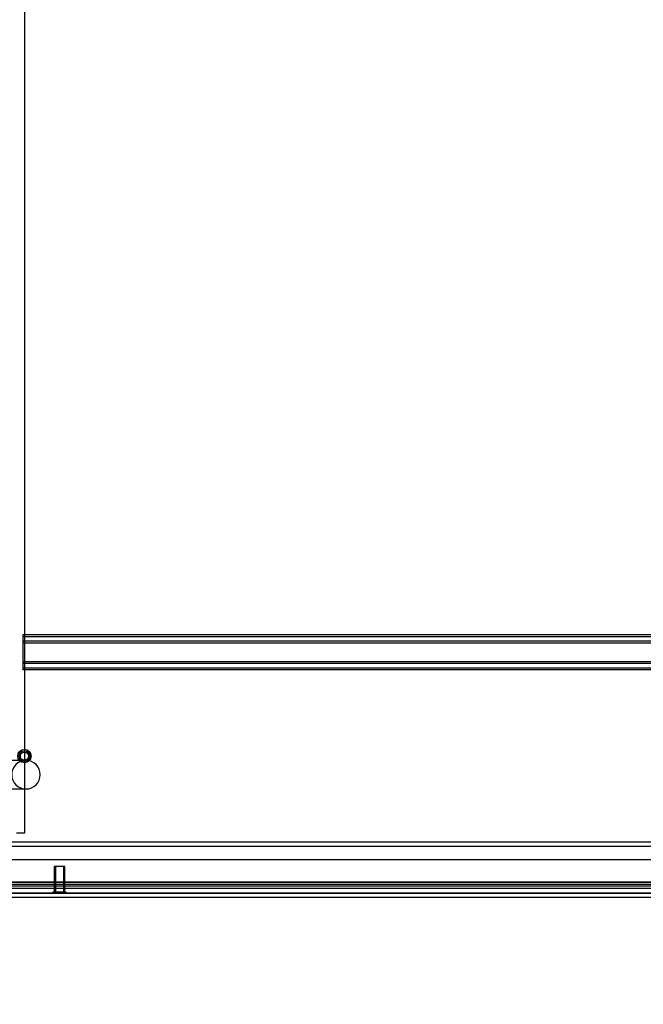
# Model space of a CAD drawing. Header units: inches. Extents: x 1 to 359, y -2 to 239.
# Tile 34 of 65: x 106 to 121, y 180 to 202. Entities that reach past the tile are written whole.
import ezdxf
from ezdxf.enums import TextEntityAlignment as Align
from ezdxf.lldxf.tags import DXFTag

# ---------------------------------------------------------------- set-up
doc = ezdxf.new("R2010")
doc.units = ezdxf.units.IN
doc.header["$MEASUREMENT"] = 0
for name, color, linetype in [('COM56676-2', 7, 'Continuous'), ('COM70216', 7, 'Continuous'), ('COM70220', 7, 'Continuous'), ('COM71195-7', 7, 'Continuous'), ('COM71298-9', 7, 'Continuous'), ('COM71299-9', 7, 'Continuous'), ('Default', 7, 'Continuous'), ('SCS86414', 7, 'Continuous'), ('STD26258', 7, 'Continuous')]:
    doc.layers.add(name, color=color, linetype=linetype)
doc.styles.add('SEACAD_Times_New_Roman', font='times.ttf')
tags = doc.linetypes.add('HIDDEN2', pattern=[0.1875, 0.125, -0.0625]).pattern_tags.tags
tags[6:7] = [DXFTag(74, 4), DXFTag(75, 0), DXFTag(340, '0'), DXFTag(46, 0.0), DXFTag(50, 0.0), DXFTag(44, 0.0), DXFTag(45, 0.0)]
tags[4:5] = [DXFTag(74, 4), DXFTag(75, 0), DXFTag(340, '0'), DXFTag(46, 0.0), DXFTag(50, 0.0), DXFTag(44, 0.0), DXFTag(45, 0.0)]
doc.dimstyles.new('HAMMOND_(STH_-_540x360)', dxfattribs={"dimtxt": 2, "dimasz": 2.5, "dimexe": 1, "dimexo": 1, "dimgap": 0.5, "dimtad": 0, "dimtih": 1, "dimtoh": 1, "dimzin": 0, "dimdsep": 46, "dimtxsty": 'SEACAD_Times_New_Roman', "dimblk1": '_SE_FILLED', "dimblk2": '_SE_FILLED', "dimsah": 1, "dimcen": 1, "dimadec": 0, "dimazin": 0, "dimtfac": 0.8, "dimtofl": 0, "dimtmove": 0, "dimatfit": 3, "dimfxl": 1, "dimtolj": 1, "dimtzin": 0, "dimarcsym": 0})

# ---------------------------------------------------------------- blocks, each defined once
blk = doc.blocks.new('SE3')
at = {"layer": 'COM56676-2', "color": 7, "linetype": 'HIDDEN2'}
for p, q in [((106.383, 219.09), (106.383, 183.59)), ((106.383, 183.59), (106.198, 183.59))]:
    blk.add_line(p, q, dxfattribs=at)
at = {"layer": 'COM70216', "color": 7, "linetype": 'HIDDEN2'}
for p, q in [((131.85, 188.188), (106.35, 188.188)), ((106.35, 188.188), (106.35, 188.145)), ((131.85, 188.148), (106.35, 188.148)), ((106.35, 188.145), (106.35, 187.418)), ((131.85, 188.04), (106.35, 188.04)), ((131.85, 188), (106.35, 188)), ((131.85, 187.563), (106.35, 187.563)), ((131.85, 187.523), (106.35, 187.523)), ((106.35, 187.418), (106.35, 187.375)), ((131.85, 187.415), (106.35, 187.415)), ((131.85, 187.375), (106.35, 187.375))]:
    blk.add_line(p, q, dxfattribs=at)
at = {"layer": 'COM70220', "color": 7, "linetype": 'HIDDEN2'}
for p, q in [((132.334, 182.438), (105.866, 182.438)), ((132.334, 182.192), (105.866, 182.192)), ((132.334, 182.19), (105.866, 182.19)), ((132.334, 182.189), (105.866, 182.189))]:
    blk.add_line(p, q, dxfattribs=at)
at = {"layer": 'COM71195-7', "color": 7, "linetype": 'Continuous'}
for p, q in [((133.005, 182.968), (105.196, 182.968)), ((132.91, 182.093), (105.29, 182.093))]:
    blk.add_line(p, q, dxfattribs=at)
at = {"layer": 'COM71195-7', "color": 7, "linetype": 'HIDDEN2'}
blk.add_line((132.91, 182.188), (105.29, 182.188), dxfattribs=at)
at = {"layer": 'COM71298-9', "color": 7, "linetype": 'HIDDEN2'}
for p, q in [((164.253, 183.375), (104.383, 183.375)), ((105.664, 182.406), (132.701, 182.406)), ((132.451, 182.447), (105.913, 182.447)), ((105.663, 182.311), (132.701, 182.311)), ((132.451, 182.354), (105.913, 182.354))]:
    blk.add_line(p, q, dxfattribs=at)
at = {"layer": 'COM71298-9', "color": 7, "linetype": 'Continuous'}
blk.add_line((164.253, 183.28), (104.383, 183.28), dxfattribs=at)
at = {"layer": 'COM71299-9', "color": 7, "linetype": 'HIDDEN2'}
blk.add_line((105.663, 182.313), (131.818, 182.313), dxfattribs=at)
at = {"layer": 'SCS86414', "color": 7, "linetype": 'Continuous'}
for p, q in [((106.419, 185.276), (104.348, 185.276)), ((104.348, 184.613), (106.419, 184.613))]:
    blk.add_line(p, q, dxfattribs=at)
at = {"layer": 'SCS86414', "color": 7, "linetype": 'HIDDEN2'}
blk.add_arc((106.419, 184.944), 0.331, 90, 270, dxfattribs=at)
at = {"layer": 'SCS86414', "color": 7, "linetype": 'Continuous'}
blk.add_arc((106.419, 184.944), 0.331, 270, 90, dxfattribs=at)
at = {"layer": 'STD26258', "color": 7, "linetype": 'HIDDEN2'}
for p, q in [((107.32, 182.813), (107.07, 182.813)), ((107.07, 182.813), (107.07, 182.22)), ((107.101, 182.813), (107.101, 182.22)), ((107.29, 182.813), (107.29, 182.22)), ((107.32, 182.22), (107.32, 182.813)), ((107.352, 182.22), (107.039, 182.22)), ((107.039, 182.22), (107.039, 182.188)), ((107.352, 182.188), (107.352, 182.22))]:
    blk.add_line(p, q, dxfattribs=at)
for radius in [0.156, 0.125, 0.0944]:
    blk.add_circle((106.383, 185.375), radius, dxfattribs=at)
blk = doc.blocks.new('DMBLK98')
at = {"layer": 'Default', "linetype": 'Continuous', "transparency": 16777216}
for points in [[(107.6, 177.19), (107.6, 178.023), (105.1, 177.606)], [(130.6, 177.19), (133.1, 177.606), (130.6, 178.023)]]:
    blk.add_hatch(color=7, dxfattribs=at).paths.add_polyline_path(points)
at = {"layer": 'Default', "color": 7, "linetype": 'Continuous', "transparency": 16777216}
for p, q in [((105.1, 181.573), (105.1, 176.606)), ((133.1, 181.626), (133.1, 176.606)), ((105.1, 177.606), (114.988, 177.606)), ((123.213, 177.606), (133.1, 177.606))]:
    blk.add_line(p, q, dxfattribs=at)
at = {"layer": 'Default', "color": 7, "linetype": 'Continuous', "transparency": 16777216, "style": 'SEACAD_Times_New_Roman'}
for s, p in [('28.00', (115.688, 178.606)), ('DOO', (115.901, 175.606))]:
    blk.add_text(s, height=2, dxfattribs=at).set_placement(p, align=Align.TOP_LEFT)
blk = doc.blocks.new('_SE_FILLED')
at = {"color": 0}
blk.add_line((0, 0), (-1, 0), dxfattribs=at)
blk.add_solid([(0, 0), (-1, -0.1665), (-1, 0.1665), (0, 0)], dxfattribs=at)

msp = doc.modelspace()

# ---------------------------------------------------------------- block references
at = {"layer": 'Default'}
msp.add_blockref('SE3', (0, 0), dxfattribs=at)

# ---------------------------------------------------------------- dimensions: what is measured, and where the dimension line sits
at = {"layer": 'Default', "color": 7, "linetype": 'Continuous'}
dim = msp.add_linear_dim(base=(105.1, 177.606), p1=(105.1, 182.573), p2=(133.1, 182.626), angle=0.1074, text='\\A1;<>\\PDOO', dimstyle='HAMMOND_(STH_-_540x360)', dxfattribs=at)
dim.commit()
dim.dimension.update_dxf_attribs({"geometry": 'DMBLK98', "text_midpoint": (119.1, 177.606), "dimtype": 161})

doc.saveas('drawing.dxf')
